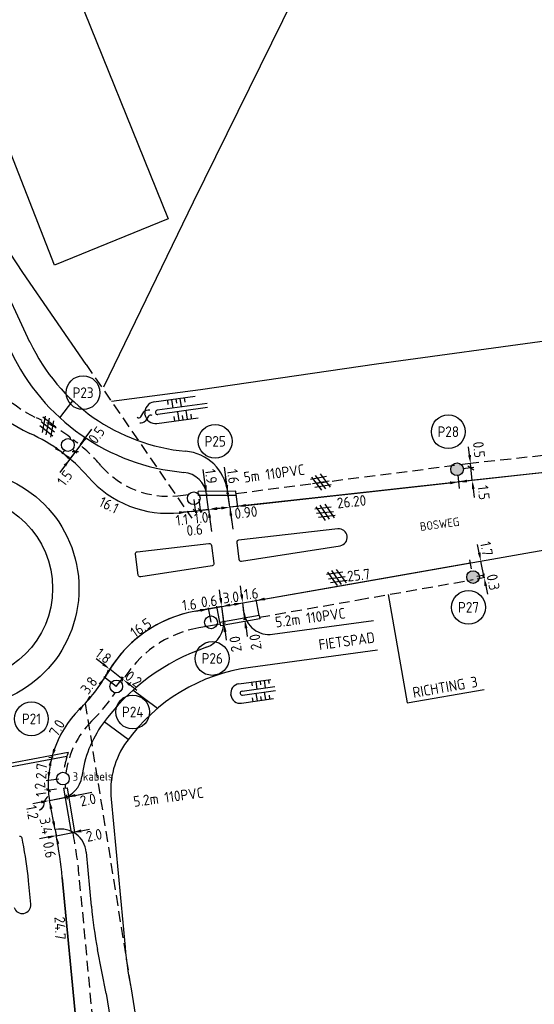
# Model space of a CAD drawing. Header units: metres. Extents: x 181324 to 182051, y 409132 to 409424.
# Tile 7 of 11: x 181625 to 181686, y 409244 to 409360. Entities that reach past the tile are written whole.
import ezdxf
from ezdxf.enums import TextEntityAlignment as Align

# ---------------------------------------------------------------- set-up
doc = ezdxf.new("R2010")
doc.units = ezdxf.units.M
doc.linetypes.add('DASHED', pattern=[19.05, 12.7, -6.35])
doc.layers.get('0').update_dxf_attribs({"linetype": 'CONTINUOUS'})
doc.layers.get('DEFPOINTS').update_dxf_attribs({"linetype": 'CONTINUOUS'})
for name, color, linetype in [('B-AF-HEKW-GD', 8, 'HEKWERK'), ('L-AR-BLOCKS-GD', 8, 'CONTINUOUS'), ('L-AR-SYMB-GD', 8, 'CONTINUOUS'), ('l-te-bestek-t25-pr', 4, 'CONTINUOUS'), ('L-TE-OND-GD', 8, 'CONTINUOUS'), ('m-ov-man-pr', 1, 'CONTINUOUS'), ('n-ov-kabe-pr', 1, 'DASHED'), ('n-ov-mast-pr', 3, 'CONTINUOUS'), ('n-tr-sloo-pr', 1, 'CONTINUOUS'), ('n-vh-fpad-pr', 8, 'CONTINUOUS'), ('n-vh-hfdr-pr', 8, 'CONTINUOUS')]:
    doc.layers.add(name, color=color, linetype=linetype)
doc.layers.add('Maten', color=7, linetype='CONTINUOUS', lineweight=25)
doc.styles.add('ISO', font='ISO.shx')
doc.styles.add('Times', font='ISO.shx')
doc.linetypes.add('HEKWERK', pattern='A,7,-1.5,[1,ProvNB.shx,S=0.75,R=0,X=0,Y=0],-1.5', length=10)

# ---------------------------------------------------------------- blocks, each defined once
blk = doc.blocks.new('4601')
at = {"linetype": 'Continuous'}
for points in [[(-0.37, 0.21), (0.23, 0.51)], [(0.43, -0.19), (-0.17, -0.49)]]:
    blk.add_lwpolyline(points, dxfattribs=at)
for centre, radius, start, end in [((-0.47, 0.51), 0.317, 198.475, 288.4178), ((0.38, -0.29), 0.814, 47.4895, 100.6197), ((-0.32, 0.31), 0.814, 227.4896, 280.6197), ((0.53, -0.49), 0.317, 18.5209, 108.349)]:
    blk.add_arc(centre, radius, start, end, dxfattribs=at)
blk = doc.blocks.new('4411')
at = {"linetype": 'Continuous'}
for p, q in [((0.43, -0.86), (-1.25, 0.14)), ((-1.24, -0.16), (0.43, 0.85)), ((0.86, 0.52), (-0.86, -0.52)), ((-0.84, 0.51), (0.86, -0.52)), ((1.25, -0.15), (-0.41, 0.85)), ((-0.4, -0.85), (1.26, 0.15))]:
    blk.add_line(p, q, dxfattribs=at)

msp = doc.modelspace()

# ---------------------------------------------------------------- hatches: boundary and pattern name
at = {"layer": 'n-ov-mast-pr'}
h = msp.add_hatch(color=256, dxfattribs=at)
edge = h.paths.add_edge_path()
edge.add_arc((181676.61, 409307.13), 0.75, 0, 360)
h = msp.add_hatch(color=256, dxfattribs=at)
edge = h.paths.add_edge_path()
edge.add_arc((181678.49, 409294.45), 0.75, 0, 360)

# ---------------------------------------------------------------- linework, layer by layer
at = {"linetype": 'DASHED', "ltscale": 0.1}
msp.add_line((181632.92, 409319.46), (181635.92, 409315.09), dxfattribs=at)
at = {"linetype": 'ByBlock', "ltscale": 0.1}
for p, q in [((181668.5, 409292.39), (181670.73, 409279.65)), ((181670.73, 409279.65), (181679.81, 409281.24))]:
    msp.add_line(p, q, dxfattribs=at)
at = {"layer": 'B-AF-HEKW-GD'}
for p, q in [((181645.55, 409338.61), (181659.31, 409366.49)), ((181625.45, 409330.29), (181617.53, 409342.34)), ((181635.02, 409316.82), (181645.55, 409338.61)), ((181632.92, 409319.46), (181625.45, 409330.29)), ((181690.76, 409322.75), (181667.12, 409319.5)), ((181667.12, 409319.5), (181646.38, 409316.49)), ((181646.38, 409316.49), (181635.92, 409315.09))]:
    msp.add_line(p, q, dxfattribs=at)
at = {"layer": 'B-AF-HEKW-GD', "flags": 128}
msp.add_lwpolyline([(181622.47, 409362.91), (181630.62, 409366.21), (181642.6, 409336.58), (181629.21, 409331.15), (181617.52, 409360.87), (181619.45, 409361.58)], dxfattribs=at)
at = {"layer": 'DEFPOINTS'}
for p, q in [((181629.84, 409313.18), (181631.34, 409315.2)), ((181641.32, 409279), (181638.44, 409281.13)), ((181637.87, 409275.33), (181635.06, 409277.42))]:
    msp.add_line(p, q, dxfattribs=at)
at = {"layer": 'l-te-bestek-t25-pr'}
for centre in [(181632.56, 409316.14), (181675.57, 409311.55), (181648.12, 409310.42), (181677.95, 409290.89), (181647.77, 409284.88), (181638.41, 409278.58), (181626.48, 409277.77)]:
    msp.add_circle(centre, 1.99, dxfattribs=at)
at = {"layer": 'm-ov-man-pr'}
for p, q in [((181646.17, 409304.03), (181646.11, 409304.53)), ((181650.59, 409304.04), (181650.54, 409304.54))]:
    msp.add_line(p, q, dxfattribs=at)
at = {"layer": 'm-ov-man-pr', "linetype": 'ByBlock', "ltscale": 0.1}
for p, q in [((181653.28, 409289.92), (181648.65, 409289.11)), ((181653.36, 409289.53), (181648.73, 409288.72)), ((181653.28, 409289.92), (181653.36, 409289.53)), ((181648.65, 409289.11), (181648.73, 409288.72)), ((181630.79, 409273.8), (181613.17, 409270.47)), ((181630.64, 409273.36), (181613.41, 409270.11))]:
    msp.add_line(p, q, dxfattribs=at)
at = {"layer": 'm-ov-man-pr', "ltscale": 0.1}
for p, q in [((181630.27, 409269.61), (181630.67, 409269.67)), ((181630.27, 409269.61), (181631.17, 409264.39)), ((181630.67, 409269.67), (181631.57, 409264.45)), ((181631.17, 409264.39), (181631.57, 409264.45))]:
    msp.add_line(p, q, dxfattribs=at)
at = {"layer": 'm-ov-man-pr', "flags": 128}
for points in [[(181650.54, 409304.54), (181646.11, 409304.53)], [(181650.59, 409304.04), (181646.17, 409304.03)]]:
    msp.add_lwpolyline(points, dxfattribs=at)
at = {"layer": 'm-ov-man-pr'}
msp.add_arc((181640.91, 409270.03), 10.8, 159.5669, 162.0154, dxfattribs=at)
at = {"layer": 'Maten', "linetype": 'DASHED', "ltscale": 0.1}
msp.add_line((181632.92, 409319.46), (181645.37, 409301.37), dxfattribs=at)
at = {"layer": 'Maten', "ltscale": 0.1}
for p, q in [((181632.26, 409310.03), (181633.6, 409311.84)), ((181632.6, 409310.49), (181629.83, 409306.76)), ((181630.33, 409309.35), (181630.06, 409308.93)), ((181631.66, 409309.22), (181631.02, 409308.36)), ((181631.28, 409309.21), (181632.04, 409309.23)), ((181631.41, 409309.43), (181631.84, 409309.08)), ((181678.07, 409308.8), (181677.96, 409309.79)), ((181708.28, 409309.11), (181676.77, 409305.64)), ((181630.43, 409307.55), (181629.83, 409306.75)), ((181647.35, 409302.4), (181646.72, 409307.11)), ((181649.84, 409302.67), (181649.2, 409307.39)), ((181678.57, 409307.35), (181677.27, 409307.2)), ((181677.89, 409307.55), (181678.59, 409307.07)), ((181678.4, 409305.82), (181678.18, 409307.81)), ((181649.49, 409305.26), (181649.35, 409306.25)), ((181651.73, 409302.88), (181675.78, 409305.53)), ((181678.51, 409304.82), (181678.62, 409303.83)), ((181647.01, 409304.26), (181647.19, 409304.26)), ((181649.71, 409304.27), (181649.46, 409304.27)), ((181649.84, 409302.67), (181649.62, 409304.27)), ((181645.36, 409302.18), (181646.36, 409302.29)), ((181646.01, 409302), (181645.52, 409302.45)), ((181646.6, 409302.07), (181646.11, 409302.51)), ((181647.35, 409302.4), (181646.36, 409302.29)), ((181647.35, 409302.4), (181647.7, 409299.81)), ((181648.84, 409302.56), (181647.85, 409302.46)), ((181648.35, 409302.51), (181649.34, 409302.62)), ((181650.73, 409302.77), (181649.84, 409302.67)), ((181649.84, 409302.67), (181650.19, 409300.08)), ((181651.73, 409302.88), (181652.72, 409302.99)), ((181645.36, 409302.18), (181644.37, 409302.07)), ((181649.97, 409301.68), (181650.11, 409300.69))]:
    msp.add_line(p, q, dxfattribs=at)
at = {"layer": 'Maten'}
for p, q in [((181676.68, 409306.49), (181676.86, 409304.86)), ((181645.61, 409303.56), (181645.79, 409302)), ((181646.21, 409303.62), (181646.38, 409302.06)), ((181650.57, 409304.25), (181650.75, 409302.63))]:
    msp.add_line(p, q, dxfattribs=at)
at = {"layer": 'Maten', "linetype": 'ByBlock', "ltscale": 0.1}
for p, q in [((181679.21, 409297.32), (181679.02, 409298.3)), ((181678.3, 409295.42), (181678.09, 409296.47)), ((181651.36, 409291.41), (181678.16, 409296.12)), ((181679.79, 409294.4), (181679.41, 409296.33)), ((181678.94, 409294.54), (181679.85, 409294.72)), ((181678.97, 409294.24), (181679.89, 409294.42)), ((181679.62, 409294.52), (181679.84, 409294.87)), ((181651.22, 409292.4), (181651.09, 409293.4)), ((181679.98, 409293.42), (181680.17, 409292.44)), ((181648.76, 409291.97), (181648.63, 409292.96)), ((181653.28, 409289.92), (181652.95, 409291.82)), ((181645.84, 409290.44), (181648.89, 409290.98)), ((181647.63, 409289.13), (181647.33, 409290.84)), ((181648.65, 409289.11), (181648.32, 409291.01)), ((181648.89, 409290.98), (181651.36, 409291.41)), ((181649.16, 409289), (181648.89, 409290.98)), ((181651.62, 409289.44), (181651.36, 409291.41)), ((181649.34, 409289.03), (181649, 409288.98)), ((181651.8, 409289.46), (181651.46, 409289.41)), ((181651.76, 409288.45), (181651.89, 409287.45)), ((181649.29, 409288.01), (181649.43, 409287.02)), ((181634.91, 409284.22), (181634.12, 409284.83)), ((181636.47, 409281.58), (181634.99, 409282.72)), ((181637.3, 409282.38), (181635.7, 409283.61)), ((181636.47, 409281.58), (181637.32, 409282.69)), ((181637.21, 409282.24), (181637.12, 409282.73)), ((181638.09, 409281.77), (181638.88, 409281.16)), ((181629.05, 409273.27), (181628.54, 409273.17)), ((181629.7, 409270.69), (181628.21, 409270.48)), ((181628.72, 409269.2), (181628.25, 409269.53)), ((181629.45, 409269.5), (181628.28, 409269.34)), ((181628.6, 409268.17), (181633.59, 409269.15)), ((181630.72, 409268.32), (181630.62, 409268.85)), ((181631.65, 409268.77), (181632.63, 409268.96)), ((181627.62, 409267.98), (181626.64, 409267.78)), ((181628.6, 409268.17), (181630.67, 409268.58)), ((181629.27, 409264.73), (181628.6, 409268.17)), ((181627.67, 409267.17), (181627.43, 409266.99)), ((181629.27, 409264.73), (181629.38, 409264.14)), ((181629.4, 409264.03), (181631.37, 409264.42)), ((181632.35, 409264.61), (181633.33, 409264.8)), ((181628.42, 409263.84), (181627.44, 409263.64)), ((181630.12, 409259.11), (181632.26, 409236.49))]:
    msp.add_line(p, q, dxfattribs=at)
at = {"layer": 'Maten', "ltscale": 0.1}
msp.add_arc((181632.42, 409325.04), 15, 193.71, 245.81, dxfattribs=at)
at = {"layer": 'Maten'}
for centre, radius, start, end in [((181618.08, 409293.11), 20, 41.0502, 65.81), ((181642.59, 409314.45), 12.5, 221.0502, 276.2809)]:
    msp.add_arc(centre, radius, start, end, dxfattribs=at)
at = {"layer": 'Maten', "linetype": 'ByBlock', "ltscale": 0.1}
for centre, radius, start, end in [((181648.47, 409275.58), 15.1, 100.0355, 152.1779), ((181618.08, 409293.11), 20, 314.7553, 330.1172), ((181640.96, 409270.03), 12.5, 134.7553, 188.5558), ((181629.24, 409267.64), 1.3, 128.8337, 163.3698), ((181626.84, 409267.97), 1.16, 315.9048, 2.2629), ((181580.34, 409254.39), 50, 5.4134, 11.124)]:
    msp.add_arc(centre, radius, start, end, dxfattribs=at)
at = {"layer": 'Maten', "ltscale": 0.1}
for points in [[(181632.67, 409310.87), (181632.94, 409310.67), (181632.21, 409309.97)], [(181629.42, 409309.77), (181629.23, 409309.5), (181630.14, 409309.06)], [(181631.03, 409308.56), (181630.82, 409308.3), (181630.14, 409309.06)], [(181630.29, 409307.65), (181630.56, 409307.46), (181631.02, 409308.36)], [(181678.24, 409308.82), (181677.91, 409308.78), (181678.18, 409307.81)], [(181677.79, 409305.58), (181677.75, 409305.91), (181676.77, 409305.64)], [(181678.68, 409304.84), (181678.35, 409304.81), (181678.4, 409305.82)], [(181646.8, 409305.23), (181647.13, 409305.27), (181647.1, 409304.26)], [(181649.32, 409305.24), (181649.65, 409305.28), (181649.62, 409304.27)], [(181675.8, 409305.36), (181675.76, 409305.7), (181676.77, 409305.64)], [(181647.32, 409301.39), (181647.65, 409301.43), (181647.35, 409302.4)], [(181648.33, 409302.68), (181648.36, 409302.34), (181647.35, 409302.4)], [(181648.86, 409302.4), (181648.83, 409302.73), (181649.84, 409302.67)], [(181649.81, 409301.66), (181650.14, 409301.71), (181649.84, 409302.67)], [(181651.74, 409302.72), (181651.71, 409303.05), (181650.73, 409302.77)], [(181651.74, 409302.72), (181651.71, 409303.05), (181650.73, 409302.77)], [(181643.84, 409302.18), (181643.88, 409301.85), (181644.85, 409302.13)]]:
    msp.add_solid(points, dxfattribs=at)
at = {"layer": 'Maten', "linetype": 'ByBlock', "ltscale": 0.1}
for points in [[(181679.38, 409297.35), (181679.05, 409297.28), (181679.41, 409296.33)], [(181680.14, 409293.45), (181679.82, 409293.38), (181679.79, 409294.4)], [(181648.59, 409291.95), (181648.92, 409291.99), (181648.89, 409290.98)], [(181651.06, 409292.38), (181651.39, 409292.43), (181651.36, 409291.41)], [(181653.98, 409291.72), (181653.92, 409292.04), (181652.97, 409291.7)], [(181646.34, 409290.69), (181646.4, 409290.36), (181647.35, 409290.71)], [(181649.91, 409291), (181649.85, 409291.33), (181648.89, 409290.98)], [(181650.34, 409291.39), (181650.41, 409291.07), (181651.36, 409291.41)], [(181649.13, 409287.99), (181649.46, 409288.04), (181649.16, 409289)], [(181651.59, 409288.42), (181651.92, 409288.47), (181651.62, 409289.44)], [(181635.01, 409284.36), (181634.81, 409284.09), (181635.7, 409283.61)], [(181634.38, 409281.93), (181634.64, 409281.72), (181635.11, 409282.62)], [(181635.46, 409283.57), (181635.75, 409283.41), (181635.11, 409282.62)], [(181638.19, 409281.91), (181637.99, 409281.64), (181637.3, 409282.38)], [(181633.29, 409280.49), (181633.56, 409280.29), (181632.82, 409279.59)], [(181632.27, 409278.74), (181632.02, 409278.97), (181632.82, 409279.59)], [(181629.35, 409274.14), (181629.03, 409274.24), (181628.88, 409273.24)], [(181628.82, 409272.22), (181628.5, 409272.3), (181628.88, 409273.24)], [(181628.72, 409271.5), (181628.39, 409271.53), (181628.47, 409270.52)], [(181631.62, 409268.93), (181631.69, 409268.61), (181630.67, 409268.58)], [(181627.59, 409268.14), (181627.65, 409267.81), (181628.6, 409268.17)], [(181628.97, 409267.23), (181628.65, 409267.16), (181628.6, 409268.17)], [(181629.23, 409265.75), (181628.9, 409265.68), (181629.27, 409264.73)], [(181628.46, 409263.67), (181628.39, 409264), (181629.4, 409264.03)], [(181629.77, 409263.09), (181629.45, 409263.02), (181629.4, 409264.03)], [(181632.38, 409264.44), (181632.32, 409264.77), (181631.37, 409264.42)]]:
    msp.add_solid(points, dxfattribs=at)
at = {"layer": 'n-ov-kabe-pr', "linetype": 'DASHED', "ltscale": 0.1}
for p, q in [((181709.47, 409311.25), (181678.18, 409307.81)), ((181650.57, 409304.29), (181676.32, 409307.6)), ((181643.74, 409304.01), (181644.99, 409304.15)), ((181634.25, 409236.68), (181632.11, 409259.3))]:
    msp.add_line(p, q, dxfattribs=at)
at = {"layer": 'n-ov-kabe-pr', "ltscale": 0.1}
for p, q in [((181678.18, 409307.81), (181676.32, 409307.6)), ((181646.1, 409304.27), (181646.14, 409304.28))]:
    msp.add_line(p, q, dxfattribs=at)
at = {"layer": 'n-ov-kabe-pr', "linetype": 'DASHED'}
msp.add_line((181648.69, 409288.91), (181646.18, 409288.47), dxfattribs=at)
at = {"layer": 'n-ov-kabe-pr', "color": 4, "linetype": 'DASHED', "ltscale": 0.1}
msp.add_line((181632.82, 409279.59), (181638.21, 409246.03), dxfattribs=at)
at = {"layer": 'n-ov-kabe-pr', "linetype": 'DASHED', "ltscale": 0.1, "flags": 128}
for points in [[(181664.98, 409291.77), (181678.52, 409294.15)], [(181653.32, 409289.73), (181664.98, 409291.77)]]:
    msp.add_lwpolyline(points, dxfattribs=at)
at = {"layer": 'n-ov-kabe-pr', "linetype": 'DASHED', "ltscale": 0.1}
for centre, radius, start, end in [((181632.42, 409325.04), 13, 197.2543, 245.81), ((181618.08, 409293.11), 22, 54.0629, 65.81), ((181630.88, 409310.76), 0.2, 337.838, 54.0629), ((181631.44, 409310.34), 0.2, 52.2223, 125.9962), ((181618.08, 409293.11), 22, 41.0502, 52.2223), ((181642.59, 409314.45), 10.5, 221.0502, 276.2809), ((181648.43, 409275.67), 13, 99.9508, 150.1172), ((181618.08, 409293.11), 22, 329.7113, 330.1172), ((181618.08, 409293.11), 22, 314.7553, 326.1061), ((181640.96, 409270.03), 10.5, 134.7553, 172.4572), ((181630.47, 409273.32), 0.2, 342.5898, 22.8555), ((181640.96, 409270.03), 10.8, 162.5898, 172.4572), ((181640.96, 409270.03), 10.5, 179.8553, 182.1379), ((181580.34, 409254.39), 52, 5.4134, 11.1142)]:
    msp.add_arc(centre, radius, start, end, dxfattribs=at)
at = {"layer": 'n-ov-mast-pr'}
for centre in [(181630.77, 409309.99), (181676.61, 409307.13), (181645.6, 409303.72), (181678.49, 409294.45), (181647.63, 409289.13), (181636.47, 409281.58), (181630.19, 409270.75)]:
    msp.add_circle(centre, 0.75, dxfattribs=at)
at = {"layer": 'n-tr-sloo-pr'}
msp.add_line((181639.85, 409313.59), (181639.85, 409313.64), dxfattribs=at)
at = {"layer": 'n-vh-fpad-pr'}
for p, q in [((181649.84, 409302.67), (181649.59, 409304.51)), ((181629.27, 409264.73), (181629.37, 409264.75))]:
    msp.add_line(p, q, dxfattribs=at)
at = {"layer": 'n-vh-hfdr-pr'}
for p, q in [((181626.31, 409322.1), (181619.13, 409337.42)), ((181640.91, 409315.05), (181645.75, 409315.72)), ((181642.49, 409315.27), (181642.56, 409314.76)), ((181642.98, 409315.34), (181643.12, 409314.32)), ((181643.48, 409315.4), (181643.55, 409314.9)), ((181643.97, 409315.47), (181644.11, 409314.46)), ((181644.47, 409315.54), (181644.54, 409315.03)), ((181647.16, 409314.88), (181641.3, 409314.07)), ((181647.22, 409314.39), (181641.37, 409313.57)), ((181643.86, 409312.88), (181643.72, 409313.9)), ((181644.85, 409313.02), (181644.71, 409314.04)), ((181641.26, 409312.52), (181646.1, 409313.2)), ((181643.37, 409312.82), (181643.3, 409313.32)), ((181644.36, 409312.95), (181644.29, 409313.46)), ((181645.35, 409313.09), (181645.28, 409313.6)), ((181714.62, 409309.8), (181663.13, 409304.14)), ((181647.35, 409302.4), (181647.11, 409304.18)), ((181643.96, 409302.03), (181647.35, 409302.4)), ((181648.89, 409290.98), (181645.84, 409290.44)), ((181649.1, 409289.44), (181648.89, 409290.98)), ((181651.51, 409290.29), (181651.36, 409291.41)), ((181654.88, 409287.72), (181666.78, 409289.33)), ((181650.91, 409281.89), (181654.67, 409282.4)), ((181651.28, 409281.03), (181655.14, 409281.59)), ((181652.41, 409282.09), (181652.47, 409281.65)), ((181652.9, 409282.16), (181653.02, 409281.28)), ((181653.4, 409282.23), (181653.46, 409281.79)), ((181653.89, 409282.29), (181654.01, 409281.43)), ((181654.39, 409282.36), (181654.45, 409281.93)), ((181649.98, 409280.55), (181649.96, 409280.65)), ((181651.35, 409280.54), (181655.21, 409281.09)), ((181652.59, 409279.82), (181652.52, 409280.26)), ((181653.09, 409279.89), (181652.95, 409280.77)), ((181653.58, 409279.97), (181653.51, 409280.4)), ((181654.07, 409280.04), (181653.94, 409280.91)), ((181654.57, 409280.12), (181654.5, 409280.55)), ((181651.23, 409279.61), (181655, 409280.18)), ((181628.6, 409268.17), (181630.03, 409268.45)), ((181629.27, 409264.73), (181629.4, 409264.04)), ((181625.48, 409263.27), (181625.39, 409263.72)), ((181632.93, 409262.09), (181633.53, 409255.74)), ((181626.4, 409255.97), (181626.14, 409258.73)), ((181638.21, 409246.03), (181643.82, 409211.1)), ((181635.27, 409245.46), (181640.88, 409210.54))]:
    msp.add_line(p, q, dxfattribs=at)
at = {"layer": 'n-vh-hfdr-pr', "color": 7}
for p, q in [((181632.26, 409236.49), (181630.12, 409259.11)), ((181635.27, 409245.46), (181634.27, 409250.64))]:
    msp.add_line(p, q, dxfattribs=at)
at = {"layer": 'n-vh-hfdr-pr', "flags": 128}
msp.add_lwpolyline([(181664.64, 409293.74), (181712.58, 409302.15, -0.009872), (181716.48, 409302.76), (181850.5, 409320.85)], format="xyb", dxfattribs=at)
for points in [[(181663.13, 409304.14), (181649.84, 409302.67)], [(181651.36, 409291.41), (181664.64, 409293.74)]]:
    msp.add_lwpolyline(points, dxfattribs=at)
for points in [[(181650.65, 409298.51), (181650.92, 409296.54, 0.420325), (181651.2, 409296.32), (181662.83, 409298.14, 0.979393), (181662.56, 409300.12), (181650.87, 409298.79, 0.420325)], [(181639.35, 409294.47, -0.420325), (181639.06, 409294.68), (181638.73, 409297.15, -0.420325), (181638.95, 409297.43), (181647.39, 409298.4, -0.408128), (181647.67, 409298.18), (181647.96, 409296.06, -0.408128), (181647.75, 409295.78)]]:
    msp.add_lwpolyline(points, format="xyb", close=True, dxfattribs=at)
at = {"layer": 'n-vh-hfdr-pr', "color": 7, "flags": 128}
msp.add_lwpolyline([(181667.24, 409285.86), (181652.26, 409283.83, 0.205721), (181637.7, 409275.11, 0.181806), (181635.86, 409268.31), (181637.51, 409250.9, 0.024605), (181638.21, 409246.03)], format="xyb", dxfattribs=at)
at = {"layer": 'n-vh-hfdr-pr'}
for radius in [14, 10.9]:
    msp.add_circle((181618.08, 409293.11), radius, dxfattribs=at)
for centre, radius, start, end in [((181646.68, 409331.66), 22.5, 205.1312, 264.7969), ((181632.42, 409325.04), 15, 193.71, 245.81), ((181646.68, 409331.66), 25, 205.1312, 264.7969), ((181641.09, 409313.81), 1.25, 97.9113, 187.9113), ((181641.34, 409313.82), 0.25, 97.9113, 277.9113), ((181641.09, 409313.76), 1.25, 187.9113, 277.9113), ((181618.08, 409293.11), 20, 41.0502, 65.81), ((181644.14, 409303.78), 5.5, 7.6884, 84.7969), ((181642.59, 409314.45), 12.5, 221.0502, 276.2809), ((181644.14, 409303.78), 3, 7.6884, 84.7969), ((181648.43, 409275.67), 15, 99.9508, 150.1172), ((181654.48, 409290.69), 3, 187.6884, 277.6977), ((181646.13, 409289.04), 3, 288.7752, 7.6884), ((181655.14, 409262.53), 25, 108.7752, 144.1966), ((181618.08, 409293.11), 20, 314.7553, 330.1172), ((181651.05, 409280.8), 1.1, 97.7545, 187.7545), ((181651.07, 409280.7), 1.1, 187.7545, 278.6419), ((181651.32, 409280.79), 0.25, 98.1713, 278.1713), ((181640.96, 409270.03), 12.5, 134.7553, 188.5558), ((181645.81, 409269.26), 13.5, 144.1966, 172.5545), ((181629.45, 409271.39), 3, 281.124, 352.5545), ((181629.95, 409261.81), 3, 5.4134, 101.124), ((181580.34, 409254.39), 50, 5.4134, 11.124), ((181625.14, 409263.67), 0.25, 11.124, 101.124), ((181580.34, 409254.39), 46, 5.4134, 11.124), ((181625.4, 409255.87), 1, 196.8346, 5.4134)]:
    msp.add_arc(centre, radius, start, end, dxfattribs=at)
at = {"layer": 'n-vh-hfdr-pr', "color": 7}
msp.add_arc((181686.8, 409260.79), 53.5, 185.4134, 190.9396, dxfattribs=at)

# ---------------------------------------------------------------- block references
at = {"layer": 'L-AR-BLOCKS-GD', "linetype": 'Continuous'}
for p, xscale, yscale, rotation in [((181628.41, 409312.14), 1.00000164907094, 1.00000164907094, 110.7113688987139), ((181661.05, 409302.06), 0.9999983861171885, 0.9999983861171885, 155.0009655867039), ((181662.44, 409294.39), 0.999997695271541, 0.999997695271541, 156.8345509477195)]:
    msp.add_blockref('4411', p, dxfattribs=dict(at, xscale=xscale, yscale=yscale, rotation=rotation))
at = {"layer": 'L-AR-BLOCKS-GD', "linetype": 'Continuous', "rotation": 158.6107540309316}
msp.add_blockref('4411', (181660.56, 409305.62), dxfattribs=at)
at = {"layer": 'L-AR-SYMB-GD', "linetype": 'Continuous', "xscale": 1.000001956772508, "yscale": 1.000001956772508, "rotation": 32.91720720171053}
msp.add_blockref('4601', (181639.8, 409313.32), dxfattribs=at)

# ---------------------------------------------------------------- texts
at = {"linetype": 'ByBlock', "ltscale": 0.1, "style": 'ISO'}
msp.add_text('RICHTING 3', height=1.25, rotation=9.8604, dxfattribs=at).set_placement((181671.49, 409280.23))
at = {"layer": 'l-te-bestek-t25-pr', "style": 'ISO'}
for s, p in [('P23', (181632.56, 409316.14)), ('P28', (181675.57, 409311.55)), ('P25', (181648.12, 409310.42)), ('P27', (181677.95, 409290.89)), ('P26', (181647.77, 409284.88)), ('P24', (181638.41, 409278.58)), ('P21', (181626.48, 409277.77))]:
    msp.add_text(s, height=1.25, dxfattribs=at).set_placement(p, align=Align.MIDDLE_CENTER)
at = {"layer": 'L-TE-OND-GD', "style": 'ISO'}
msp.add_text('BOSWEG', height=1, rotation=7.6459, dxfattribs=at).set_placement((181672.31, 409299.87))
at = {"layer": 'Maten', "style": 'ISO'}
for s, p in [('0.5', (181634.08, 409310.01)), ('1.5', (181630.4, 409305.03))]:
    msp.add_text(s, height=1.25, rotation=53.4849, dxfattribs=at).set_placement(p)
at = {"layer": 'Maten', "linetype": 'ByBlock', "style": 'ISO'}
for s, rotation, p in [('1.7', 281.124, (181679.3, 409298.49)), ('25.7', 6.2809, (181663.74, 409293.91)), ('0.3', 281.124, (181680.07, 409294.66)), ('1.6', 6.2809, (181651.58, 409291.77)), ('1.6', 6.2809, (181644.3, 409290.49)), ('0.6', 6.2809, (181646.52, 409290.88)), ('3.0', 6.2809, (181649.1, 409291.34)), ('2.0', 97.6884, (181651.26, 409285.73)), ('2.0', 97.6884, (181653.6, 409285.97)), ('1.8', 322.3647, (181633.9, 409285.22)), ('0.2', 322.3647, (181637.38, 409282.54))]:
    msp.add_text(s, height=1.25, rotation=rotation, dxfattribs=at).set_placement(p)
at = {"layer": 'Maten', "ltscale": 0.1, "char_height": 1.25, "attachment_point": 5, "style": 'ISO'}
for s, insert, rotation in [('\\A1;0.5', (181679.18, 409309.44), 276.2809), ('1.9', (181647.63, 409306.3), 277.6884), ('\\A1;1.6', (181650.23, 409306.29), 277.6884), ('1.5', (181679.74, 409304.39), 276.2809), ('16.1', (181635.61, 409302.92), 333.8481), ('\\A1;26.20', (181664.18, 409303.32), 6.2809), ('\\A1;0.90', (181651.74, 409302.05), 6.2809), ('1.1', (181644.2, 409301.19), 6.2809), ('\\A1;1.0', (181646.48, 409301.43), 6.2809), ('0.6', (181645.7, 409300), 6.2809)]:
    msp.add_mtext(s, dxfattribs=dict(at, insert=insert, rotation=rotation))
at = {"layer": 'Maten', "linetype": 'ByBlock', "ltscale": 0.1, "char_height": 1.25, "attachment_point": 5, "style": 'ISO'}
for s, insert, rotation in [('16.5', (181639.37, 409288.49), 34.5512), ('\\A1;3.8', (181633.26, 409281.71), 52.9307), ('7.0', (181629.49, 409276.7), 59.5593), ('2.7', (181627.66, 409271.62), 86.1719), ('1.2', (181627.55, 409269.46), 97.756), ('\\A1;2.0', (181633.14, 409268.25), 11.124), ('1.2', (181626.59, 409266.78), 280.5434), ('3.4', (181628.21, 409265.17), 280.5434), ('\\A1;2.0', (181633.86, 409264.08), 11.124), ('0.6', (181628.61, 409262.36), 280.5434), ('24.7', (181629.86, 409253.14), 271.9614)]:
    msp.add_mtext(s, dxfattribs=dict(at, insert=insert, rotation=rotation))
at = {"layer": 'n-vh-hfdr-pr', "style": 'ISO'}
for s, height, rotation, p in [('5m 110PVC', 1.25, 7.5582, (181651.57, 409305.55)), ('5.2m 110PVC', 1.25, 7.5582, (181655.27, 409288.51)), ('3 kabels', 1, 0.5103, (181631.34, 409270.48)), ('5.2m 110PVC', 1.25, 7.5582, (181638.58, 409267.41))]:
    msp.add_text(s, height=height, rotation=rotation, dxfattribs=at).set_placement(p)
at = {"layer": 'n-vh-hfdr-pr', "style": 'Times'}
msp.add_text('FIETSPAD', height=1.25, rotation=7.8442, dxfattribs=at).set_placement((181660.45, 409285.48), align=Align.BOTTOM_LEFT)

doc.saveas('drawing.dxf')
